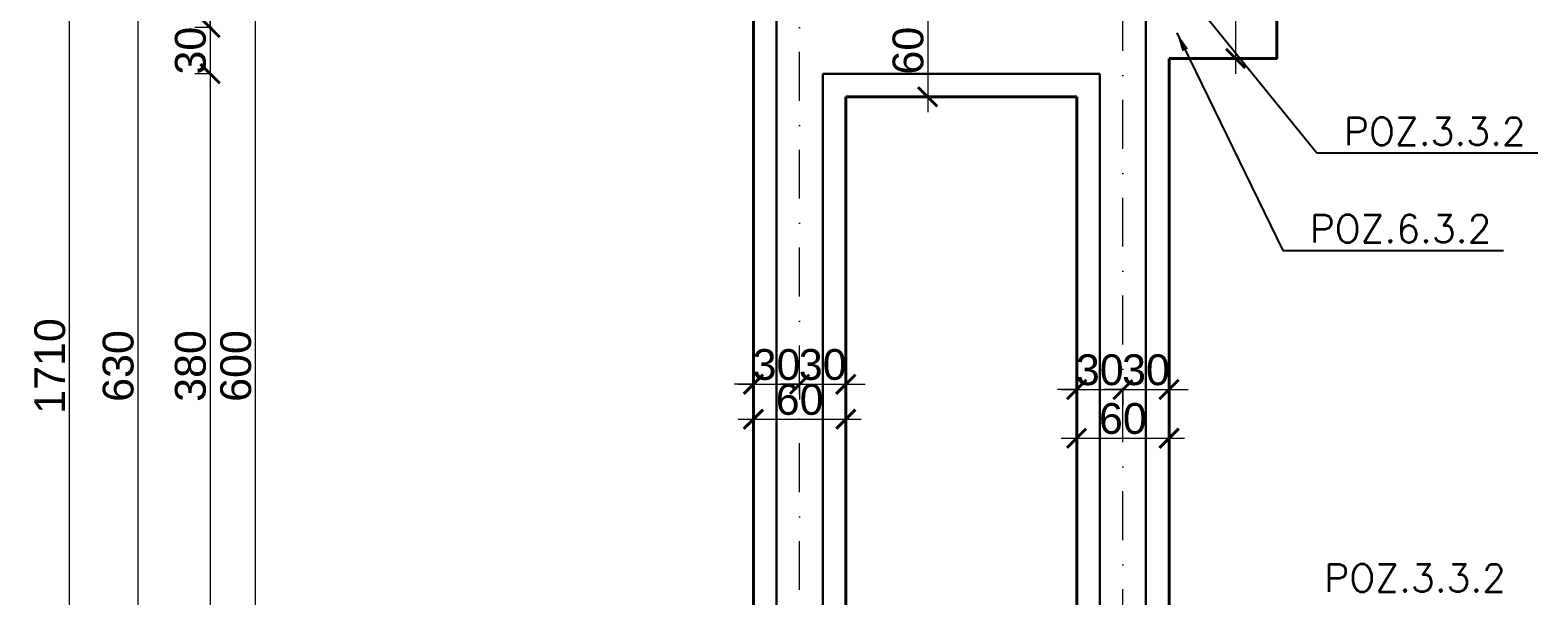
# Model space of a CAD drawing. Extents: x 4615668 to 9294084, y 5328875 to 10688993.
# Tile 8 of 67: x 4661441 to 4662420, y 5330463 to 5330831. Entities that reach past the tile are written whole.
import ezdxf

# ---------------------------------------------------------------- set-up
doc = ezdxf.new("R2010")
doc.units = 0
doc.header["$MEASUREMENT"] = 0
doc.linetypes.add('DASHDOT', pattern=[25.4, 12.7, -6.35, 0, -6.35])
for name, color, linetype, lineweight in [('k', 7, 'Continuous', 13), ('K-OPISY', 252, 'Continuous', 15), ('K-SCIANY CIENKI', 163, 'Continuous', 30), ('K-SCIANY GRUBY', 195, 'Continuous', 40), ('Osie', 175, 'DASHDOT', 9)]:
    doc.layers.add(name, color=color, linetype=linetype, lineweight=lineweight)
doc.styles.add('Arial Narrow 20', font='arial.ttf', dxfattribs={"height": 20})
doc.styles.add('Simplex', font='simplex.shx')
doc.dimstyles.new('1do100 ok', dxfattribs={"dimscale": 0.5, "dimtxt": 12, "dimasz": 25, "dimexe": 20, "dimexo": 0, "dimgap": 5, "dimtad": 1, "dimdec": 0, "dimzin": 9, "dimtxsty": 'Arial Narrow 20', "dimblk": 'ARCHTICK', "dimcen": 3, "dimdle": 20, "dimclrd": 256, "dimclre": 256, "dimclrt": 256, "dimadec": 0, "dimazin": 2, "dimtfac": 1, "dimtdec": 0, "dimtix": 1, "dimtmove": 2, "dimatfit": 3, "dimldrblk": 'NONE', "dimfxl": 0, "dimtvp": 1, "dimtolj": 1, "dimtzin": 0, "dimlwd": 5, "dimlwe": 5, "dimarcsym": 0})
doc.dimstyles.new('1do50', dxfattribs={"dimscale": 5, "dimtxt": 2.5, "dimasz": 2.5, "dimexe": 2.5, "dimexo": 0.5, "dimgap": 1, "dimtad": 1, "dimdec": 1, "dimrnd": 0.5, "dimzin": 12, "dimdsep": 46, "dimtxsty": 'Simplex', "dimblk": 'OBLIQUE', "dimcen": 0.5, "dimdle": 2.5, "dimclrd": 256, "dimclre": 256, "dimclrt": 256, "dimadec": 1, "dimazin": 3, "dimtfac": 1, "dimtdec": 1, "dimtix": 1, "dimtmove": 0, "dimatfit": 3, "dimfxl": 0, "dimtolj": 1, "dimtzin": 0, "dimarcsym": 0})

# ---------------------------------------------------------------- blocks, each defined once
blk = doc.blocks.new('_Oblique')
at = {"color": 0, "linetype": 'ByBlock', "lineweight": -2}
blk.add_line((-0.5, -0.5), (0.5, 0.5), dxfattribs=at)
blk = doc.blocks.new('G$C61CBF25F')
at = {"layer": 'Osie', "lineweight": 0, "ltscale": 2.5}
for p, q in [((305, 0), (305, 1880)), ((95, 540), (95, 1340))]:
    blk.add_line(p, q, dxfattribs=at)
blk = doc.blocks.new('_ArchTick')
at = {"color": 0, "linetype": 'ByBlock', "const_width": 0.15}
blk.add_lwpolyline([(-0.5, -0.5), (0.5, 0.5)], dxfattribs=at)
blk = doc.blocks.new('*D7203')
at = {"layer": 'Defpoints', "color": 0}
for p in [(4661587.25, 5330912.38), (4661840.74, 5330912.38), (4661840.74, 5330312.38)]:
    blk.add_point(p, dxfattribs=at)
at = {"layer": 'k', "lineweight": 5, "ltscale": 40}
for p, q in [((4661587.25, 5330302.38), (4661587.25, 5330922.38)), ((4661588.5, 5330912.38), (4661577.25, 5330912.38)), ((4661588.5, 5330312.38), (4661577.25, 5330312.38))]:
    blk.add_line(p, q, dxfattribs=at)
at = {"layer": 'k', "linetype": 'ByBlock', "lineweight": 5, "xscale": 12.5, "yscale": 12.5, "zscale": 12.5}
for p, rotation in [((4661587.25, 5330912.38), 90), ((4661587.25, 5330312.38), 270)]:
    blk.add_blockref('_ArchTick', p, dxfattribs=dict(at, rotation=rotation))
at = {"layer": 'k', "lineweight": 0, "ltscale": 40, "insert": (4661574.54, 5330612.38), "char_height": 20, "attachment_point": 5, "rotation": 90, "style": 'Arial Narrow 20'}
blk.add_mtext('\\A1;600', dxfattribs=at)
blk = doc.blocks.new('_None')
blk = doc.blocks.new('*D7320')
at = {"layer": 'Defpoints', "color": 0}
for p in [(4662050.74, 5330847.38), (4662023.98, 5330787.38), (4662045.74, 5330787.38)]:
    blk.add_point(p, dxfattribs=at)
at = {"layer": 'k', "lineweight": 5, "ltscale": 40}
for p, q in [((4662023.98, 5330857.38), (4662023.98, 5330777.38)), ((4662025.23, 5330847.38), (4662013.98, 5330847.38)), ((4662025.23, 5330787.38), (4662013.98, 5330787.38))]:
    blk.add_line(p, q, dxfattribs=at)
at = {"layer": 'k', "linetype": 'ByBlock', "lineweight": 5, "xscale": 12.5, "yscale": 12.5, "zscale": 12.5}
for p, rotation in [((4662023.98, 5330847.38), 90), ((4662023.98, 5330787.38), 270)]:
    blk.add_blockref('_ArchTick', p, dxfattribs=dict(at, rotation=rotation))
at = {"layer": 'k', "lineweight": 0, "ltscale": 40, "insert": (4662011.27, 5330817.38), "char_height": 20, "attachment_point": 5, "rotation": 90, "style": 'Arial Narrow 20'}
blk.add_mtext('\\A1;60', dxfattribs=at)
blk = doc.blocks.new('*D7326')
at = {"layer": 'Defpoints', "color": 0}
for p in [(4662250.74, 5330912.38), (4662223.98, 5330812.38), (4662250.74, 5330812.38)]:
    blk.add_point(p, dxfattribs=at)
at = {"layer": 'k', "lineweight": 5, "ltscale": 40}
for p, q in [((4662223.98, 5330922.38), (4662223.98, 5330802.38)), ((4662225.23, 5330912.38), (4662213.98, 5330912.38)), ((4662225.23, 5330812.38), (4662213.98, 5330812.38))]:
    blk.add_line(p, q, dxfattribs=at)
at = {"layer": 'k', "linetype": 'ByBlock', "lineweight": 5, "xscale": 12.5, "yscale": 12.5, "zscale": 12.5}
for p, rotation in [((4662223.98, 5330912.38), 90), ((4662223.98, 5330812.38), 270)]:
    blk.add_blockref('_ArchTick', p, dxfattribs=dict(at, rotation=rotation))
at = {"layer": 'k', "lineweight": 0, "ltscale": 40, "insert": (4662211.27, 5330862.38), "char_height": 20, "attachment_point": 5, "rotation": 90, "style": 'Arial Narrow 20'}
blk.add_mtext('\\A1;100', dxfattribs=at)
blk = doc.blocks.new('*D7330')
at = {"layer": 'Defpoints', "color": 0}
for p in [(4662135.74, 5330897.38), (4661557.78, 5330832.38), (4662063.21, 5330832.38)]:
    blk.add_point(p, dxfattribs=at)
at = {"layer": 'k', "lineweight": 5, "ltscale": 40}
for p, q in [((4661557.78, 5330907.38), (4661557.78, 5330822.38)), ((4661559.03, 5330897.38), (4661547.78, 5330897.38)), ((4661559.03, 5330832.38), (4661547.78, 5330832.38))]:
    blk.add_line(p, q, dxfattribs=at)
at = {"layer": 'k', "linetype": 'ByBlock', "lineweight": 5, "xscale": 12.5, "yscale": 12.5, "zscale": 12.5}
for p, rotation in [((4661557.78, 5330897.38), 90), ((4661557.78, 5330832.38), 270)]:
    blk.add_blockref('_ArchTick', p, dxfattribs=dict(at, rotation=rotation))
at = {"layer": 'k', "lineweight": 0, "ltscale": 40, "insert": (4661545.07, 5330864.88), "char_height": 20, "attachment_point": 5, "rotation": 90, "style": 'Arial Narrow 20'}
blk.add_mtext('\\A1;65', dxfattribs=at)
blk = doc.blocks.new('*D7331')
at = {"layer": 'Defpoints', "color": 0}
for p in [(4662063.21, 5330832.38), (4661557.78, 5330802.38), (4662057.05, 5330802.38)]:
    blk.add_point(p, dxfattribs=at)
at = {"layer": 'k', "lineweight": 5, "ltscale": 40}
for p, q in [((4661557.78, 5330832.38), (4661557.78, 5330844.88)), ((4661557.78, 5330842.38), (4661557.78, 5330792.38)), ((4661559.03, 5330832.38), (4661547.78, 5330832.38)), ((4661559.03, 5330802.38), (4661547.78, 5330802.38)), ((4661557.78, 5330802.38), (4661557.78, 5330789.88))]:
    blk.add_line(p, q, dxfattribs=at)
at = {"layer": 'k', "linetype": 'ByBlock', "lineweight": 5, "xscale": 12.5, "yscale": 12.5, "zscale": 12.5}
for p, rotation in [((4661557.78, 5330832.38), 270), ((4661557.78, 5330802.38), 90)]:
    blk.add_blockref('_ArchTick', p, dxfattribs=dict(at, rotation=rotation))
at = {"layer": 'k', "lineweight": 0, "ltscale": 40, "insert": (4661545.06, 5330817.38), "char_height": 20, "attachment_point": 5, "rotation": 90, "style": 'Arial Narrow 20'}
blk.add_mtext('\\A1;30', dxfattribs=at)
blk = doc.blocks.new('*D7332')
at = {"layer": 'Defpoints', "color": 0}
for p in [(4662057.05, 5330802.38), (4661557.78, 5330422.38), (4662084.6, 5330422.38)]:
    blk.add_point(p, dxfattribs=at)
at = {"layer": 'k', "lineweight": 5, "ltscale": 40}
for p, q in [((4661557.78, 5330812.38), (4661557.78, 5330412.38)), ((4661559.03, 5330802.38), (4661547.78, 5330802.38)), ((4661559.03, 5330422.38), (4661547.78, 5330422.38))]:
    blk.add_line(p, q, dxfattribs=at)
at = {"layer": 'k', "linetype": 'ByBlock', "lineweight": 5, "xscale": 12.5, "yscale": 12.5, "zscale": 12.5}
for p, rotation in [((4661557.78, 5330802.38), 90), ((4661557.78, 5330422.38), 270)]:
    blk.add_blockref('_ArchTick', p, dxfattribs=dict(at, rotation=rotation))
at = {"layer": 'k', "lineweight": 0, "ltscale": 40, "insert": (4661545.06, 5330612.38), "char_height": 20, "attachment_point": 5, "rotation": 90, "style": 'Arial Narrow 20'}
blk.add_mtext('\\A1;380', dxfattribs=at)
blk = doc.blocks.new('*D7339')
at = {"layer": 'Defpoints', "color": 0}
for p in [(4661955.74, 5330927.38), (4661510.86, 5330297.38), (4661925.74, 5330297.38)]:
    blk.add_point(p, dxfattribs=at)
at = {"layer": 'k', "lineweight": 5, "ltscale": 40}
for p, q in [((4661510.86, 5330937.38), (4661510.86, 5330287.38)), ((4661512.11, 5330927.38), (4661500.86, 5330927.38)), ((4661512.11, 5330297.38), (4661500.86, 5330297.38))]:
    blk.add_line(p, q, dxfattribs=at)
at = {"layer": 'k', "linetype": 'ByBlock', "lineweight": 5, "xscale": 12.5, "yscale": 12.5, "zscale": 12.5}
for p, rotation in [((4661510.86, 5330927.38), 90), ((4661510.86, 5330297.38), 270)]:
    blk.add_blockref('_ArchTick', p, dxfattribs=dict(at, rotation=rotation))
at = {"layer": 'k', "lineweight": 0, "ltscale": 40, "insert": (4661498.14, 5330612.38), "char_height": 20, "attachment_point": 5, "rotation": 90, "style": 'Arial Narrow 20'}
blk.add_mtext('\\A1;630', dxfattribs=at)
blk = doc.blocks.new('*D7341')
at = {"layer": 'Defpoints', "color": 0}
for p in [(4661466.44, 5331467.38), (4662135.74, 5331467.38), (4662135.74, 5329757.38)]:
    blk.add_point(p, dxfattribs=at)
at = {"layer": 'k', "lineweight": 5, "ltscale": 40}
for p, q in [((4661466.44, 5329747.38), (4661466.44, 5331477.38)), ((4661467.69, 5331467.38), (4661456.44, 5331467.38)), ((4661467.69, 5329757.38), (4661456.44, 5329757.38))]:
    blk.add_line(p, q, dxfattribs=at)
at = {"layer": 'k', "linetype": 'ByBlock', "lineweight": 5, "xscale": 12.5, "yscale": 12.5, "zscale": 12.5}
for p, rotation in [((4661466.44, 5331467.38), 90), ((4661466.44, 5329757.38), 270)]:
    blk.add_blockref('_ArchTick', p, dxfattribs=dict(at, rotation=rotation))
at = {"layer": 'k', "lineweight": 0, "ltscale": 40, "insert": (4661453.73, 5330612.38), "char_height": 20, "attachment_point": 5, "rotation": 90, "style": 'Arial Narrow 20'}
blk.add_mtext('\\A1;1710', dxfattribs=at)
blk = doc.blocks.new('*D7362')
at = {"layer": 'Defpoints', "color": 0}
for p in [(4662120.74, 5330632.87), (4662150.74, 5330632.87), (4662150.74, 5330597.08)]:
    blk.add_point(p, dxfattribs=at)
at = {"layer": 'k', "lineweight": 5, "ltscale": 40}
for p, q in [((4662120.74, 5330597.08), (4662108.24, 5330597.08)), ((4662110.74, 5330597.08), (4662160.74, 5330597.08)), ((4662120.74, 5330598.33), (4662120.74, 5330587.08)), ((4662150.74, 5330598.33), (4662150.74, 5330587.08)), ((4662150.74, 5330597.08), (4662163.24, 5330597.08))]:
    blk.add_line(p, q, dxfattribs=at)
at = {"layer": 'k', "linetype": 'ByBlock', "lineweight": 5, "xscale": 12.5, "yscale": 12.5, "zscale": 12.5}
blk.add_blockref('_ArchTick', (4662120.74, 5330597.08), dxfattribs=at)
at = {"layer": 'k', "linetype": 'ByBlock', "lineweight": 5, "xscale": 12.5, "yscale": 12.5, "zscale": 12.5, "rotation": 180}
blk.add_blockref('_ArchTick', (4662150.74, 5330597.08), dxfattribs=at)
at = {"layer": 'k', "lineweight": 0, "ltscale": 40, "insert": (4662135.74, 5330609.8), "char_height": 20, "attachment_point": 5, "style": 'Arial Narrow 20'}
blk.add_mtext('\\A1;30', dxfattribs=at)
blk = doc.blocks.new('*D7363')
at = {"layer": 'Defpoints', "color": 0}
for p in [(4662150.74, 5330632.87), (4662180.74, 5330626), (4662180.74, 5330597.08)]:
    blk.add_point(p, dxfattribs=at)
at = {"layer": 'k', "lineweight": 5, "ltscale": 40}
for p, q in [((4662150.74, 5330597.08), (4662138.24, 5330597.08)), ((4662140.74, 5330597.08), (4662190.74, 5330597.08)), ((4662150.74, 5330598.33), (4662150.74, 5330587.08)), ((4662180.74, 5330598.33), (4662180.74, 5330587.08)), ((4662180.74, 5330597.08), (4662193.24, 5330597.08))]:
    blk.add_line(p, q, dxfattribs=at)
at = {"layer": 'k', "linetype": 'ByBlock', "lineweight": 5, "xscale": 12.5, "yscale": 12.5, "zscale": 12.5}
blk.add_blockref('_ArchTick', (4662150.74, 5330597.08), dxfattribs=at)
at = {"layer": 'k', "linetype": 'ByBlock', "lineweight": 5, "xscale": 12.5, "yscale": 12.5, "zscale": 12.5, "rotation": 180}
blk.add_blockref('_ArchTick', (4662180.74, 5330597.08), dxfattribs=at)
at = {"layer": 'k', "lineweight": 0, "ltscale": 40, "insert": (4662165.74, 5330609.8), "char_height": 20, "attachment_point": 5, "style": 'Arial Narrow 20'}
blk.add_mtext('\\A1;30', dxfattribs=at)
blk = doc.blocks.new('*D7364')
at = {"layer": 'Defpoints', "color": 0}
for p in [(4662180.74, 5330565.4), (4662120.74, 5330550.94), (4662180.74, 5330550.94)]:
    blk.add_point(p, dxfattribs=at)
at = {"layer": 'k', "lineweight": 5, "ltscale": 40}
for p, q in [((4662120.74, 5330564.15), (4662120.74, 5330575.4)), ((4662180.74, 5330564.15), (4662180.74, 5330575.4)), ((4662110.74, 5330565.4), (4662190.74, 5330565.4))]:
    blk.add_line(p, q, dxfattribs=at)
at = {"layer": 'k', "linetype": 'ByBlock', "lineweight": 5, "xscale": 12.5, "yscale": 12.5, "zscale": 12.5, "rotation": 180}
blk.add_blockref('_ArchTick', (4662120.74, 5330565.4), dxfattribs=at)
at = {"layer": 'k', "linetype": 'ByBlock', "lineweight": 5, "xscale": 12.5, "yscale": 12.5, "zscale": 12.5}
blk.add_blockref('_ArchTick', (4662180.74, 5330565.4), dxfattribs=at)
at = {"layer": 'k', "lineweight": 0, "ltscale": 40, "insert": (4662150.74, 5330578.12), "char_height": 20, "attachment_point": 5, "style": 'Arial Narrow 20'}
blk.add_mtext('\\A1;60', dxfattribs=at)
blk = doc.blocks.new('*D7365')
at = {"layer": 'Defpoints', "color": 0}
for p in [(4661910.74, 5330612.38), (4661940.74, 5330612.38), (4661940.74, 5330600.51)]:
    blk.add_point(p, dxfattribs=at)
at = {"layer": 'k', "lineweight": 5, "ltscale": 40}
for p, q in [((4661910.74, 5330600.51), (4661898.24, 5330600.51)), ((4661900.74, 5330600.51), (4661950.74, 5330600.51)), ((4661910.74, 5330601.76), (4661910.74, 5330590.51)), ((4661940.74, 5330601.76), (4661940.74, 5330590.51)), ((4661940.74, 5330600.51), (4661953.24, 5330600.51))]:
    blk.add_line(p, q, dxfattribs=at)
at = {"layer": 'k', "linetype": 'ByBlock', "lineweight": 5, "xscale": 12.5, "yscale": 12.5, "zscale": 12.5}
blk.add_blockref('_ArchTick', (4661910.74, 5330600.51), dxfattribs=at)
at = {"layer": 'k', "linetype": 'ByBlock', "lineweight": 5, "xscale": 12.5, "yscale": 12.5, "zscale": 12.5, "rotation": 180}
blk.add_blockref('_ArchTick', (4661940.74, 5330600.51), dxfattribs=at)
at = {"layer": 'k', "lineweight": 0, "ltscale": 40, "insert": (4661925.74, 5330613.23), "char_height": 20, "attachment_point": 5, "style": 'Arial Narrow 20'}
blk.add_mtext('\\A1;30', dxfattribs=at)
blk = doc.blocks.new('*D7366')
at = {"layer": 'Defpoints', "color": 0}
for p in [(4661970.74, 5330625.31), (4661940.74, 5330612.38), (4661970.74, 5330600.51)]:
    blk.add_point(p, dxfattribs=at)
at = {"layer": 'k', "lineweight": 5, "ltscale": 40}
for p, q in [((4661940.74, 5330600.51), (4661928.24, 5330600.51)), ((4661930.74, 5330600.51), (4661980.74, 5330600.51)), ((4661940.74, 5330601.76), (4661940.74, 5330590.51)), ((4661970.74, 5330601.76), (4661970.74, 5330590.51)), ((4661970.74, 5330600.51), (4661983.24, 5330600.51))]:
    blk.add_line(p, q, dxfattribs=at)
at = {"layer": 'k', "linetype": 'ByBlock', "lineweight": 5, "xscale": 12.5, "yscale": 12.5, "zscale": 12.5}
blk.add_blockref('_ArchTick', (4661940.74, 5330600.51), dxfattribs=at)
at = {"layer": 'k', "linetype": 'ByBlock', "lineweight": 5, "xscale": 12.5, "yscale": 12.5, "zscale": 12.5, "rotation": 180}
blk.add_blockref('_ArchTick', (4661970.74, 5330600.51), dxfattribs=at)
at = {"layer": 'k', "lineweight": 0, "ltscale": 40, "insert": (4661955.74, 5330613.23), "char_height": 20, "attachment_point": 5, "style": 'Arial Narrow 20'}
blk.add_mtext('\\A1;30', dxfattribs=at)
blk = doc.blocks.new('*D7367')
at = {"layer": 'Defpoints', "color": 0}
for p in [(4661910.74, 5330577.79), (4661970.74, 5330577.79), (4661970.74, 5330577.79)]:
    blk.add_point(p, dxfattribs=at)
at = {"layer": 'k', "lineweight": 5, "ltscale": 40}
for p, q in [((4661910.74, 5330577.79), (4661910.74, 5330587.79)), ((4661970.74, 5330577.79), (4661970.74, 5330587.79)), ((4661900.74, 5330577.79), (4661980.74, 5330577.79))]:
    blk.add_line(p, q, dxfattribs=at)
at = {"layer": 'k', "linetype": 'ByBlock', "lineweight": 5, "xscale": 12.5, "yscale": 12.5, "zscale": 12.5, "rotation": 180}
blk.add_blockref('_ArchTick', (4661910.74, 5330577.79), dxfattribs=at)
at = {"layer": 'k', "linetype": 'ByBlock', "lineweight": 5, "xscale": 12.5, "yscale": 12.5, "zscale": 12.5}
blk.add_blockref('_ArchTick', (4661970.74, 5330577.79), dxfattribs=at)
at = {"layer": 'k', "lineweight": 0, "ltscale": 40, "insert": (4661940.74, 5330590.5), "char_height": 20, "attachment_point": 5, "style": 'Arial Narrow 20'}
blk.add_mtext('\\A1;60', dxfattribs=at)

msp = doc.modelspace()

# ---------------------------------------------------------------- linework, layer by layer
at = {"layer": 'K-SCIANY CIENKI'}
for p, q in [((4661925.74, 5330769.88), (4661925.74, 5330927.38)), ((4662165.74, 5330492.38), (4662165.74, 5330897.38)), ((4661955.74, 5330802.38), (4661965.74, 5330802.38)), ((4661955.74, 5330802.38), (4661955.74, 5330769.88)), ((4661965.74, 5330802.38), (4662135.74, 5330802.38)), ((4662135.74, 5330802.38), (4662135.74, 5330492.38)), ((4661925.74, 5330769.88), (4661925.74, 5330297.38)), ((4661955.74, 5330422.38), (4661955.74, 5330769.88)), ((4662135.74, 5330492.38), (4662135.74, 5330422.38)), ((4662165.74, 5330327.38), (4662165.74, 5330492.38))]:
    msp.add_line(p, q, dxfattribs=at)
at = {"layer": 'K-SCIANY GRUBY'}
for p, q in [((4661910.74, 5330927.38), (4661910.74, 5330297.38)), ((4662180.74, 5330812.38), (4662180.74, 5330412.38)), ((4661970.74, 5330787.38), (4661970.74, 5330437.38)), ((4662120.74, 5330787.38), (4661970.74, 5330787.38)), ((4662120.74, 5330787.38), (4662120.74, 5330437.38))]:
    msp.add_line(p, q, dxfattribs=at)
msp.add_lwpolyline([(4662250.74, 5330887.38), (4662250.74, 5330812.38), (4662180.74, 5330812.38)], dxfattribs=at)

# ---------------------------------------------------------------- block references
at = {"lineweight": 0, "ltscale": 40}
msp.add_blockref('G$C61CBF25F', (4661845.74, 5329672.38), dxfattribs=at)

# ---------------------------------------------------------------- texts
at = {"layer": 'K-OPISY', "char_height": 18, "attachment_point": 7, "style": 'Simplex'}
for s, insert in [('{\\C0;POZ.3.3.2}', (4662294.33, 5330755.86)), ('{\\C0;POZ.6.3.2}', (4662272.11, 5330692.57)), ('{\\C0;POZ.3.3.2}', (4662281.53, 5330465.61))]:
    msp.add_mtext(s, dxfattribs=dict(at, insert=insert))

# ---------------------------------------------------------------- dimensions: what is measured, and where the dimension line sits
at = {"layer": 'k', "lineweight": 0, "ltscale": 40}
for base, p1, p2, picture, middle in [((4661466.44, 5331467.38), (4662135.74, 5329757.38), (4662135.74, 5331467.38), '*D7341', (4661453.73, 5330612.38)), ((4661510.86, 5330297.38), (4661955.74, 5330927.38), (4661925.74, 5330297.38), '*D7339', (4661498.14, 5330612.38)), ((4661587.25, 5330912.38), (4661840.74, 5330312.38), (4661840.74, 5330912.38), '*D7203', (4661574.54, 5330612.38)), ((4662223.98, 5330812.38), (4662250.74, 5330912.38), (4662250.74, 5330812.38), '*D7326', (4662211.27, 5330862.38)), ((4661557.78, 5330832.38), (4662135.74, 5330897.38), (4662063.21, 5330832.38), '*D7330', (4661545.07, 5330864.88)), ((4662023.98, 5330787.38), (4662050.74, 5330847.38), (4662045.74, 5330787.38), '*D7320', (4662011.27, 5330817.38)), ((4661557.78, 5330802.38), (4662063.21, 5330832.38), (4662057.05, 5330802.38), '*D7331', (4661545.06, 5330817.38)), ((4661557.78, 5330422.38), (4662057.05, 5330802.38), (4662084.6, 5330422.38), '*D7332', (4661545.06, 5330612.38))]:
    dim = msp.add_linear_dim(base=base, p1=p1, p2=p2, angle=90, dimstyle='1do100 ok', override={"dimfxl": 2.5}, dxfattribs=at)
    dim.commit()
    dim.dimension.update_dxf_attribs({"geometry": picture, "text_midpoint": middle})
for base, p1, p2, picture, middle in [((4661940.74, 5330600.51), (4661910.74, 5330612.38), (4661940.74, 5330612.38), '*D7365', (4661925.74, 5330613.23)), ((4661970.74, 5330600.51), (4661940.74, 5330612.38), (4661970.74, 5330625.31), '*D7366', (4661955.74, 5330613.23)), ((4662150.74, 5330597.08), (4662120.74, 5330632.87), (4662150.74, 5330632.87), '*D7362', (4662135.74, 5330609.8)), ((4662180.74, 5330597.08), (4662150.74, 5330632.87), (4662180.74, 5330626), '*D7363', (4662165.74, 5330609.8)), ((4661970.74, 5330577.79), (4661910.74, 5330577.79), (4661970.74, 5330577.79), '*D7367', (4661940.74, 5330590.5)), ((4662180.74, 5330565.4), (4662120.74, 5330550.94), (4662180.74, 5330550.94), '*D7364', (4662150.74, 5330578.12))]:
    dim = msp.add_linear_dim(base=base, p1=p1, p2=p2, dimstyle='1do100 ok', override={"dimfxl": 2.5}, dxfattribs=at)
    dim.commit()
    dim.dimension.update_dxf_attribs({"geometry": picture, "text_midpoint": middle})

# ---------------------------------------------------------------- leaders
at = {"layer": 'K-OPISY', "annotation_type": 0, "has_hookline": 1, "hookline_direction": 0, "text_width": 126}
for points in [[(4662145.72, 5330912.55), (4662276.83, 5330750.86), (4662289.33, 5330750.86)], [(4662185.74, 5330829.06), (4662254.61, 5330687.57), (4662267.11, 5330687.57)]]:
    msp.add_leader(points, dimstyle='1do50', override={"dimgap": 1, "dimtad": 1}, dxfattribs=at)

doc.saveas('drawing.dxf')
